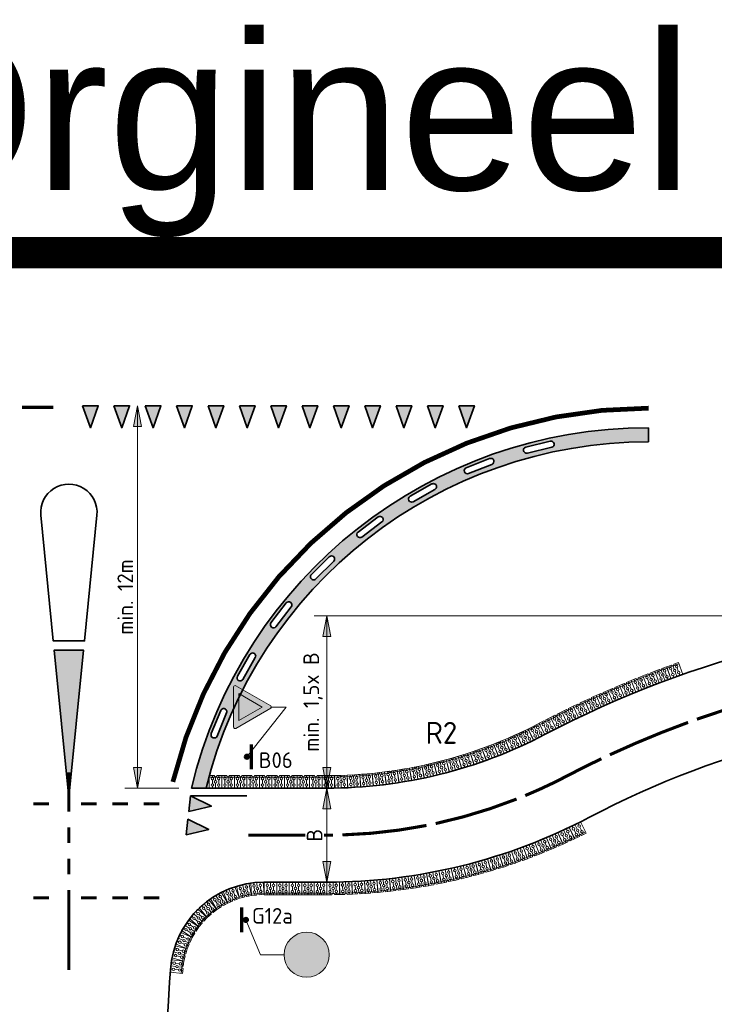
# Model space of a CAD drawing. Header units: metres. Extents: x -699 to 2316, y -1199 to 781.
# Tile 190 of 256: x 59 to 81, y -50 to -19. Entities that reach past the tile are written whole.
import ezdxf

# ---------------------------------------------------------------- set-up
doc = ezdxf.new("R2010")
doc.units = ezdxf.units.M
doc.header["$PDMODE"] = 1
for name, color, linetype, lineweight, true_color in [('N-WA-VW-VERKEERSTEKEN_BLAUW', 7, 'Continuous', 5, 0x005b8c), ('N-WA-VW-VERKEERSTEKEN_ROOD', 7, 'Continuous', 5, 0xbb1e10), ('N-WA-VW-VERKEERSTEKEN_WIT', 7, 'Continuous', 5, 0xf1f0ea)]:
    doc.layers.add(name, color=color, linetype=linetype, lineweight=lineweight, true_color=true_color)
for name, color, linetype, lineweight in [('N-WA-VW-VERKEERSTEKEN_BORD-G', 7, 'Continuous', 35), ('N-WE-IE-MEUBILAIR_WEGMEUBILAIR_SLAGBOOM-G', 7, 'Continuous', 35), ('N-WE-VH-KANTVERHARDING-G', 210, 'Continuous', 35), ('N-WE-VH-STOOTBAND-G', 7, 'Continuous', 35), ('N-WE-VH-VERHARDING_ASFALT_CONSTRUCTIE-A', 252, 'Continuous', 18), ('N-WE-VH-VERHARDING_BETON-G', 252, 'Continuous', 35), ('N-WE-VH-VERHARDING_GRASBETONSTEEN-G', 70, 'Continuous', 35), ('N-WE-VW-MARKERING_DWARS_DRIEHOEK_5070-G', 7, 'VW-HAAIETAND70-L-N', 35), ('N-WE-VW-MARKERING_LANGS_STREEP_DOORGETROKKEN_010-G', 7, 'Continuous', 13), ('N-WE-VW-MARKERING_LANGS_STREEP_DOORGETROKKEN_015-G', 7, 'Continuous', 13), ('N-WE-VW-MARKERING_PUNTSTUK-G', 7, 'Continuous', 35), ('X-XX-AL-M', 7, 'Continuous', 18)]:
    doc.layers.add(name, color=color, linetype=linetype, lineweight=lineweight)
doc.layers.add('X-XX-AL-HULPLIJN-G', color=7, linetype='Continuous', lineweight=18, plot=False)
doc.layers.add('X-XX-AL-TEKENBLAD_VIEWPORT-G', color=7, linetype='Continuous', lineweight=18, plot=False)
doc.styles.add('ariel', font='arial.ttf')
doc.styles.add('NLCS-ISO Standaard', font='NLCS-ISO.ttf')
doc.linetypes.add('VW-HAAIETAND70-L-N', pattern='A,0,-0.5,[149,NLCS.SHX,S=1,R=0,X=-0.625,Y=0],-0.5', length=1)
doc.dimstyles.new('NLCS-M200-T25-Pijl', dxfattribs={"dimtxt": 0.5, "dimasz": 0.375, "dimexe": 0.4, "dimexo": 0.4, "dimgap": 0.14, "dimtad": 1, "dimlfac": -1, "dimzin": 0, "dimdsep": 46, "dimtxsty": 'NLCS-ISO Standaard', "dimblk": 'Pijl', "dimblk1": 'Pijl', "dimblk2": 'Pijl', "dimcen": 2.5, "dimdle": 2, "dimclrd": 256, "dimclre": 256, "dimclrt": 256, "dimadec": 0, "dimazin": 0, "dimtfac": 1, "dimtofl": 0, "dimtmove": 0, "dimatfit": 3, "dimldrblk": 'Pijl', "dimfxl": 1, "dimtolj": 1, "dimtzin": 0, "dimlwd": 18, "dimlwe": 18, "dimarcsym": 0})

# ---------------------------------------------------------------- blocks, each defined once
blk = doc.blocks.new('GBK4040I')
at = {"layer": 'N-WE-VH-VERHARDING_GRASBETONSTEEN-G', "color": 8, "lineweight": 5, "ltscale": 2}
for p, q in [((-0.1999999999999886, 0.3550000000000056), (0.2000000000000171, 0.3550000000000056)), ((-0.09999999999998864, 0.3400000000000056), (-0.09999999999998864, 0.4000000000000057)), ((1.423861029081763e-14, 0.2400000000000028), (1.423861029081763e-14, 0.3600000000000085)), ((0.1000000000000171, 0.3400000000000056), (0.1000000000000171, 0.4000000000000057)), ((-0.09999999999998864, 0.14), (-0.09999999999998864, 0.2600000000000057)), ((-0.09999999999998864, 0), (-0.09999999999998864, 0.06000000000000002)), ((1.423861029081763e-14, 0), (1.423861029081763e-14, 0.1600000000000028)), ((0.1000000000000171, 0.14), (0.1000000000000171, 0.2600000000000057)), ((0.1000000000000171, 0), (0.1000000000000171, 0.06000000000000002))]:
    blk.add_line(p, q, dxfattribs=at)
at = {"layer": 'N-WE-VH-VERHARDING_GRASBETONSTEEN-G', "lineweight": 18, "ltscale": 2}
blk.add_lwpolyline([(-0.03999999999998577, 0.4000000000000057), (-0.1999999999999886, 0.4000000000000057), (-0.1999999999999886, 2.449293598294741e-17), (0.2000000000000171, -2.449293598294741e-17), (0.2000000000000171, 0.4000000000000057), (0.04000000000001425, 0.4000000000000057)], dxfattribs=at)
at = {"layer": 'N-WE-VH-VERHARDING_GRASBETONSTEEN-G', "color": 8, "lineweight": 5, "ltscale": 2}
for centre in [(-0.09999999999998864, 0.3000000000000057), (0.1000000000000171, 0.3000000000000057), (-0.09999999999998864, 0.1), (1.423861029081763e-14, 0.2000000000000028), (0.1000000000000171, 0.1)]:
    blk.add_circle(centre, 0.04, dxfattribs=at)
at = {"layer": 'N-WE-VH-VERHARDING_GRASBETONSTEEN-G', "lineweight": 18, "ltscale": 2}
blk.add_arc((1.423861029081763e-14, 0.4000000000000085), 0.04, 180.000000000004, 359.999999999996, dxfattribs=at)
blk = doc.blocks.new('GBK4040U')
at = {"layer": 'N-WE-VH-VERHARDING_GRASBETONSTEEN-G', "color": 8, "lineweight": 5, "ltscale": 2}
for p, q in [((-0.0999999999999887, -0.06000000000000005), (-0.0999999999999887, 5.551115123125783e-17)), ((0.100000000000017, -0.06000000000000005), (0.100000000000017, 5.551115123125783e-17)), ((-0.1999999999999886, -0.04500000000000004), (0.2000000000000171, -0.04500000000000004)), ((-0.0999999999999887, -0.2600000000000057), (-0.0999999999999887, -0.14)), ((1.418309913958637e-14, -0.1600000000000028), (1.418309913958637e-14, -0.0399999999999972)), ((1.418309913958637e-14, -0.4000000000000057), (1.418309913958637e-14, -0.2400000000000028)), ((0.100000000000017, -0.2600000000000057), (0.100000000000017, -0.14)), ((-0.0999999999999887, -0.4000000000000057), (-0.0999999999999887, -0.3400000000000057)), ((0.100000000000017, -0.4000000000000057), (0.100000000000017, -0.3400000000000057))]:
    blk.add_line(p, q, dxfattribs=at)
at = {"layer": 'N-WE-VH-VERHARDING_GRASBETONSTEEN-G', "lineweight": 18, "ltscale": 2}
blk.add_lwpolyline([(-0.03999999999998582, 0), (-0.1999999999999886, 0), (-0.1999999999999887, -0.4000000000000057), (0.200000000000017, -0.4000000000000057), (0.2000000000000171, 0), (0.04000000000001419, 0)], dxfattribs=at)
at = {"layer": 'N-WE-VH-VERHARDING_GRASBETONSTEEN-G', "color": 8, "lineweight": 5, "ltscale": 2}
for centre in [(-0.0999999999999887, -0.1), (-0.0999999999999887, -0.3000000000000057), (1.418309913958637e-14, -0.2000000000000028), (0.100000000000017, -0.1), (0.100000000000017, -0.3000000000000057)]:
    blk.add_circle(centre, 0.04, dxfattribs=at)
at = {"layer": 'N-WE-VH-VERHARDING_GRASBETONSTEEN-G', "lineweight": 18, "ltscale": 2}
blk.add_arc((1.418309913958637e-14, 2.775557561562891e-15), 0.04, 180.000000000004, 359.999999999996, dxfattribs=at)
blk = doc.blocks.new('NLCS_Haai70')
at = {"linetype": 'Continuous'}
blk.add_hatch(color=256, dxfattribs=at).paths.add_polyline_path([(-0.25, 0), (0.2499999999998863, 2.273736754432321e-13), (2.842170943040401e-14, -0.7000000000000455)])
blk.add_lwpolyline([(-0.25, 0), (0.2499999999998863, 2.273736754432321e-13), (2.842170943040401e-14, -0.7000000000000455)], close=True, dxfattribs=at)
blk = doc.blocks.new('Pijl')
h = blk.add_hatch(color=256)
h.paths.add_polyline_path([(2.220446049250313e-16, 0), (-1.75, 0.352142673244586), (-1.749922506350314, 1.310063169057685e-14)])
h.paths.add_polyline_path([(-1.749922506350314, 1.310063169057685e-14), (-1.749845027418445, -0.3520757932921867), (0, 0)])
for p, q in [((-1.901878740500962, 1.4210854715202e-14), (0, 0)), ((0, 0), (-1.75, 0.352142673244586)), ((-1.75, 0.352142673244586), (-1.749845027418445, -0.3520757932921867)), ((0, 0), (-1.749845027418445, -0.3520757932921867))]:
    blk.add_line(p, q)
blk = doc.blocks.new('*D2394')
at = {"layer": 'Defpoints', "color": 0, "transparency": 16777216}
for p in [(68.61131892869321, -43.39557454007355), (68.61131892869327, -46.39557454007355), (68.61131892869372, -46.39557454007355)]:
    blk.add_point(p, dxfattribs=at)
at = {"layer": 'X-XX-AL-M', "lineweight": 18, "transparency": 16777216}
blk.add_line((68.61131892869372, -43.77057454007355), (68.61131892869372, -46.02057454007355), dxfattribs=at)
at = {"layer": 'X-XX-AL-M', "lineweight": 18, "transparency": 16777216, "xscale": 0.375, "yscale": 0.375, "zscale": 0.375}
for p, rotation in [((68.61131892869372, -43.39557454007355), 90), ((68.61131892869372, -46.39557454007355), 270)]:
    blk.add_blockref('Pijl', p, dxfattribs=dict(at, rotation=rotation))
at = {"layer": 'X-XX-AL-M', "transparency": 16777216, "insert": (68.22131892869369, -44.89557454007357), "char_height": 0.5, "attachment_point": 5, "rotation": 90, "style": 'NLCS-ISO Standaard', "bg_fill": 3, "box_fill_scale": 1.1, "bg_fill_color": 256, "bg_fill_true_color": 13158600, "bg_fill_transparency": 0}
blk.add_mtext('\\A1;B', dxfattribs=at)
blk = doc.blocks.new('*D2395')
at = {"layer": 'Defpoints', "color": 0, "transparency": 16777216}
for p in [(68.61131892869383, -37.89557454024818), (85.92163044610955, -37.89557454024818), (68.61131892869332, -43.39557454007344)]:
    blk.add_point(p, dxfattribs=at)
at = {"layer": 'X-XX-AL-M', "lineweight": 18, "transparency": 16777216}
for p, q in [((85.52163044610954, -37.89557454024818), (68.21131892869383, -37.89557454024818)), ((68.61131892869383, -43.02057454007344), (68.61131892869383, -38.27057454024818))]:
    blk.add_line(p, q, dxfattribs=at)
at = {"layer": 'X-XX-AL-M', "lineweight": 18, "transparency": 16777216, "xscale": 0.375, "yscale": 0.375, "zscale": 0.375}
for p, rotation in [((68.61131892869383, -37.89557454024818), 90), ((68.61131892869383, -43.39557454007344), 270)]:
    blk.add_blockref('Pijl', p, dxfattribs=dict(at, rotation=rotation))
at = {"layer": 'X-XX-AL-M', "transparency": 16777216, "insert": (68.17131892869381, -40.64557454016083), "char_height": 0.5, "attachment_point": 5, "rotation": 90, "style": 'NLCS-ISO Standaard'}
blk.add_mtext('\\A1;min. 1,5x B', dxfattribs=at)
blk = doc.blocks.new('*D2396')
at = {"layer": 'Defpoints', "color": 0, "transparency": 16777216}
for p in [(62.5695373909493, -31.19557453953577), (62.56953739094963, -43.39557454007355), (64.29292038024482, -43.39557454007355)]:
    blk.add_point(p, dxfattribs=at)
at = {"layer": 'X-XX-AL-M', "lineweight": 18, "transparency": 16777216}
for p, q in [((62.56953739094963, -31.57057453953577), (62.56953739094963, -43.02057454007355)), ((63.89292038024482, -43.39557454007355), (62.16953739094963, -43.39557454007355))]:
    blk.add_line(p, q, dxfattribs=at)
at = {"layer": 'X-XX-AL-M', "lineweight": 18, "transparency": 16777216, "xscale": 0.375, "yscale": 0.375, "zscale": 0.375}
for p, rotation in [((62.56953739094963, -31.19557453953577), 90), ((62.56953739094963, -43.39557454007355), 270)]:
    blk.add_blockref('Pijl', p, dxfattribs=dict(at, rotation=rotation))
at = {"layer": 'X-XX-AL-M', "transparency": 16777216, "insert": (62.17934799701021, -37.29557453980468), "char_height": 0.5, "attachment_point": 5, "rotation": 90, "style": 'NLCS-ISO Standaard'}
blk.add_mtext('\\A1;min. 12m', dxfattribs=at)
blk = doc.blocks.new('PAAL')
h = blk.add_hatch(color=256)
edge = h.paths.add_edge_path()
edge.add_arc((0, 0), 0.07500000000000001, 0, 360)
at = {"const_width": 0.1, "flags": 128}
blk.add_lwpolyline([(0.4000000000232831, 0.1375000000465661), (-0.3999999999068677, 0.1375000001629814)], dxfattribs=at)
blk.add_circle((0, 0), 0.07500000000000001)
blk = doc.blocks.new('g12A')
at = {"layer": 'N-WA-VW-VERKEERSTEKEN_BLAUW'}
h = blk.add_hatch(color=256, dxfattribs=at)
edge = h.paths.add_edge_path()
edge.add_arc((2.764863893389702e-10, 0.4800000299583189), 0.4418718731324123, 0, 360)
edge = h.paths.add_edge_path(flags=0)
edge.add_line((0.07133211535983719, 0.3507374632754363), (0.08569806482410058, 0.3206364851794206))
edge.add_arc((0.1439608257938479, 0.227577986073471), 0.1097926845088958, 122.0501669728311, 173.654965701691)
edge.add_line((0.03484068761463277, 0.239711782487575), (0.01874000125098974, 0.2396578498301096))
edge.add_line((0.01874000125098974, 0.2396578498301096), (0.07133211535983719, 0.3507374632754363))
h.paths.add_polyline_path([(-0.1022216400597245, 0.3588639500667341), (-0.09913572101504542, 0.3673521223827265), (0.03737177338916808, 0.3673521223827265), (-0.01354741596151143, 0.2598058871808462)], flags=0)
edge = h.paths.add_edge_path(flags=0)
edge.add_arc((0.1439608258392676, 0.2275779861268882), 0.07198901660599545, 200.7712522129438, 454.9338805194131)
edge.add_line((0.1377693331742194, 0.2993002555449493), (0.1840121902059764, 0.2024075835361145))
edge.add_line((0.1840121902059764, 0.2024075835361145), (0.07665082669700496, 0.2020479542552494))
edge = h.paths.add_edge_path(flags=0)
edge.add_line((0.1241772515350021, 0.2400110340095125), (0.1021443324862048, 0.2861766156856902))
edge.add_arc((0.1439608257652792, 0.2275779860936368), 0.0719890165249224, 125.5119851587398, 170.1931474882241)
edge.add_line((0.07302374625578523, 0.2398396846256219), (0.1241772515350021, 0.2400110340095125))
edge = h.paths.add_edge_path(flags=0)
edge.add_line((-0.127300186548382, 0.2898825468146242), (-0.1557746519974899, 0.2115602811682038))
edge.add_line((-0.1557746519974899, 0.2115602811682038), (-0.1913032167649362, 0.2244768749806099))
edge.add_line((-0.1913032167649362, 0.2244768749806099), (-0.1640048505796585, 0.2995641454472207))
edge.add_arc((-0.1633634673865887, 0.227577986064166), 0.07198901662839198, 90.5104811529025, 419.9367764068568)
edge = h.paths.add_edge_path(flags=16)
edge.add_arc((-0.1633634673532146, 0.227577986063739), 0.1097926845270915, -276.7106744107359, 12.078334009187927, ccw=False)
edge.add_line((-0.150533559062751, 0.3366184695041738), (-0.1115855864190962, 0.4437493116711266))
edge.add_line((-0.1115855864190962, 0.4437493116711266), (-0.08527556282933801, 0.4620473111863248))
edge.add_line((-0.08527556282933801, 0.4620473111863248), (-0.02514165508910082, 0.4620473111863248))
edge.add_line((-0.02514165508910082, 0.4620473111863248), (-0.02514165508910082, 0.4242436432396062))
edge.add_line((-0.02514165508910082, 0.4242436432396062), (-0.07342219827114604, 0.4242436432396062))
edge.add_line((-0.07342219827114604, 0.4242436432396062), (-0.08015481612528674, 0.4195612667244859))
edge.add_line((-0.08015481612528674, 0.4195612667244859), (-0.08539200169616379, 0.4051557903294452))
edge.add_line((-0.08539200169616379, 0.4051557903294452), (0.03082698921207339, 0.4051557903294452))
edge.add_line((0.03082698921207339, 0.4051557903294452), (0.03082698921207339, 0.435484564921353))
edge.add_line((0.03082698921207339, 0.435484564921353), (0.1212572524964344, 0.435484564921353))
edge.add_line((0.1212572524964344, 0.435484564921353), (0.1212572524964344, 0.3976808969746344))
edge.add_line((0.1212572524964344, 0.3976808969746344), (0.09355810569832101, 0.3976808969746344))
edge.add_line((0.09355810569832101, 0.3976808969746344), (0.09126317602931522, 0.3928337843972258))
edge.add_line((0.09126317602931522, 0.3928337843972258), (0.1205494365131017, 0.3348455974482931))
edge.add_arc((0.1439608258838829, 0.2275779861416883), 0.1097926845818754, -166.48306365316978, 102.31186368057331, ccw=False)
edge.add_line((0.03720930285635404, 0.2019158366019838), (-0.01231500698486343, 0.2017499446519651))
edge.add_line((-0.01231500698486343, 0.2017499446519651), (-0.0560013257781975, 0.250551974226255))
edge = h.paths.add_edge_path(flags=0)
edge.add_line((-0.1847741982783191, 0.6181774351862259), (-0.1616456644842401, 0.6798243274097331))
edge.add_arc((-0.1633634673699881, 0.6102051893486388), 0.06964032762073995, 88.58655405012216, 252.5646608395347)
edge.add_arc((-0.1634657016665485, 0.6102029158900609), 0.06960759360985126, 252.6443855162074, 410.2965501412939)
edge.add_line((-0.1189993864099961, 0.6637562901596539), (-0.1421480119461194, 0.6020300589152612))
edge.add_arc((-0.1633805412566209, 0.6103164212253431), 0.02279219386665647, 159.8243451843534, 338.68092333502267, ccw=False)
edge = h.paths.add_edge_path(flags=16)
edge.add_line((-0.2290493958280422, 0.722249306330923), (-0.2231880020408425, 0.7025301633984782))
edge.add_arc((-0.1633853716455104, 0.6102074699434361), 0.1099992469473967, 122.933413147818, 356.516282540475)
edge.add_line((-0.05358939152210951, 0.603523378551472), (-0.02661094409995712, 0.5763925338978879))
edge.add_line((-0.02661094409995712, 0.5763925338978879), (0.03882178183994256, 0.5756263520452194))
edge.add_arc((0.1440178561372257, 0.6077343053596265), 0.109986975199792, 196.9732412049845, 325.7313202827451)
edge.add_arc((0.1440297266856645, 0.6077298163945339), 0.1099746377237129, 325.7297707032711, 528.3780169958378)
edge.add_line((0.0363097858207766, 0.6298846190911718), (-0.001219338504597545, 0.6300139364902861))
edge.add_line((-0.001219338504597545, 0.6300139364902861), (0.02285311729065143, 0.678866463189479))
edge.add_line((0.02285311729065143, 0.678866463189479), (-0.03462750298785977, 0.7511687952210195))
edge.add_line((-0.03462750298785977, 0.7511687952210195), (-0.08602489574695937, 0.751633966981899))
edge.add_line((-0.08602489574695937, 0.751633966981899), (-0.08058777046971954, 0.7661262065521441))
edge.add_line((-0.08058777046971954, 0.7661262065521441), (-0.02979513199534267, 0.7656665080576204))
edge.add_line((-0.02979513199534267, 0.7656665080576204), (-0.02938106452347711, 0.8114173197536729))
edge.add_line((-0.02938106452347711, 0.8114173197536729), (-0.08918867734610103, 0.8119586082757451))
edge.add_arc((-0.08559813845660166, 0.7736877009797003), 0.0384389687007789, 95.35974492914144, 160.2664102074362)
edge.add_line((-0.1217796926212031, 0.7866665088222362), (-0.1480434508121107, 0.7191315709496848))
edge.add_arc((-0.1633853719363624, 0.6102074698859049), 0.1099992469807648, 81.98264983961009, 93.65054534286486)
edge.add_line((-0.1703891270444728, 0.7199835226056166), (-0.1771779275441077, 0.7436240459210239))
edge.add_line((-0.1771779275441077, 0.7436240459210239), (-0.2290493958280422, 0.722249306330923))
edge = h.paths.add_edge_path(flags=16)
edge.add_line((0.1998606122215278, 0.7306551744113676), (0.2001298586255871, 0.7604045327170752))
edge.add_line((0.2001298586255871, 0.7604045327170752), (0.05641776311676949, 0.7617051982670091))
edge.add_arc((0.05620445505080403, 0.7527826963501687), 0.008925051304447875, 88.63050470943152, 201.4910732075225)
edge.add_line((0.04789992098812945, 0.7495129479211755), (0.07001343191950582, 0.7123479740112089))
edge.add_arc((0.07510472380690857, 0.7196974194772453), 0.008940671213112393, 235.287910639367, 307.1403180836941)
edge.add_line((0.08050282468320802, 0.7125702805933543), (0.100577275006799, 0.7231812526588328))
edge.add_line((0.100577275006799, 0.7231812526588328), (0.1209031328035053, 0.7292360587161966))
edge.add_line((0.1209031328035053, 0.7292360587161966), (0.1418349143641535, 0.7311077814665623))
edge.add_line((0.1418349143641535, 0.7311077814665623), (0.1998606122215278, 0.7306551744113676))
edge = h.paths.add_edge_path(flags=0)
edge.add_line((0.1442727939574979, 0.5853460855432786), (0.06225347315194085, 0.5860884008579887))
edge.add_arc((0.1439889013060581, 0.6059118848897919), 0.0841049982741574, 193.6328440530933, 467.4521142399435)
edge.add_arc((0.1439522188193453, 0.6079051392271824), 0.08219442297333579, 107.8444319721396, 172.0174188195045)
edge.add_line((0.06255423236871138, 0.6193196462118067), (0.1445735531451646, 0.6185773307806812))
edge.add_arc((0.1398311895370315, 0.6020032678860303), 0.01723918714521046, -75.06958113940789, 74.0324992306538, ccw=False)
at = {"layer": 'N-WA-VW-VERKEERSTEKEN_WIT'}
h = blk.add_hatch(color=256, dxfattribs=at)
h.dxf.hatch_style = 1
edge = h.paths.add_edge_path()
edge.add_arc((0, 0.4799999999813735), 0.48, 0, 360)
at = {"layer": 'N-WA-VW-VERKEERSTEKEN_BLAUW'}
blk.add_circle((0, 0.4799999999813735), 0.48, dxfattribs=at)
blk = doc.blocks.new('B06')
at = {"layer": 'N-WA-VW-VERKEERSTEKEN_ROOD'}
h = blk.add_hatch(color=256, dxfattribs=at)
edge = h.paths.add_edge_path()
edge.add_arc((-0.322549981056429, 0.5789099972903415), 0.02110199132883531, 88.06856073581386, 215.1021070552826)
edge.add_line((-0.339814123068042, 0.5667756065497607), (-0.01740215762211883, 0.009035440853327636))
edge.add_arc((-9.039658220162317e-05, 0.02110179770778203), 0.02110199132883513, 214.8766292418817, 325.6142588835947)
edge.add_line((0.01732410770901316, 0.009184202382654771), (0.3396500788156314, 0.5667756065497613))
edge.add_arc((0.3223859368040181, 0.5789099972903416), 0.02110199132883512, 324.897892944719, 451.9314392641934)
edge.add_line((0.3216747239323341, 0.5999999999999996), (-0.3218387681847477, 0.5999999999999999))
h.paths.add_polyline_path([(0.2158005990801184, 0.5173301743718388), (-0.2159742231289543, 0.517330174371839), (-8.681202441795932e-05, 0.1435066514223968)], flags=16)
at = {"layer": 'N-WA-VW-VERKEERSTEKEN_WIT'}
blk.add_hatch(color=256, dxfattribs=at).paths.add_polyline_path([(-0.2159742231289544, 0.517330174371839), (-8.681202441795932e-05, 0.1435066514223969), (0.2158005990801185, 0.5173301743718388)])
at = {"layer": 'N-WA-VW-VERKEERSTEKEN_ROOD'}
blk.add_lwpolyline([(-0.3218387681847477, 0.5999999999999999, 0.619021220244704), (-0.339814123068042, 0.5667756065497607), (-0.01740215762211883, 0.009035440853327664, 0.5246646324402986), (0.01732410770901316, 0.009184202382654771), (0.3396500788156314, 0.5667756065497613, 0.6190212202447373), (0.3216747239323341, 0.5999999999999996)], format="xyb", close=True, dxfattribs=at)
blk.add_lwpolyline([(0.2158005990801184, 0.5173301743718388), (-0.2159742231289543, 0.517330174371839), (-8.681202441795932e-05, 0.1435066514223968)], close=True, dxfattribs=at)

msp = doc.modelspace()

# ---------------------------------------------------------------- hatches: boundary and pattern name
at = {"layer": 'N-WE-VH-VERHARDING_ASFALT_CONSTRUCTIE-A'}
h = msp.add_hatch(dxfattribs=at)
h.set_pattern_fill('AR-CONC', color=256, scale=0.0025, angle=180, style=0)
h.set_pattern_definition([(230, (0, 0), (-0.45546167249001, 0.03984771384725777), [0.047625, -0.5238750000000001]), (175, (0, 0), (0.0881085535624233, -0.4776421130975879), [0.0381, -0.419101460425]), (280.4514447, (-0.0379550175, 0.003320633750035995), (-0.3673531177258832, -0.4377943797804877), [0.04047502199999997, -0.4452256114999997]), (226.1842, (-1.555301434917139e-17, -0.1269999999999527), (-0.6776976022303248, 0.105105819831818), [0.0714375, -0.7858125]), (276.63555761, (-0.05647475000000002, -0.1182412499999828), (-0.5935103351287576, -0.6185653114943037), [0.06071255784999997, -0.6678390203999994]), (171.18415117, (-1.555301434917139e-17, -0.1269999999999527), (-0.5935103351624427, -0.6185653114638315), [0.057149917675, -0.6286493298]), (201, (-0.06350000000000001, -0.09524999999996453), (-0.3790359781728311, 0.2556629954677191), [0.047625, -0.5238750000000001]), (146, (-0.06350000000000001, -0.09524999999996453), (-0.1545050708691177, -0.4604699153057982), [0.0381, -0.4191]), (251.4514449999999, (-0.09508633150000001, -0.07394475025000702), (-0.5335410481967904, -0.204806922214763), [0.04047502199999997, -0.4452248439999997]), (217.5, (0, 0), (-0.007721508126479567, -0.2113875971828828), [0, -0.41402, 0, -0.4254500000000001, 0, -0.4206875]), (187.5, (0, 0), (-0.1670491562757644, -0.2504514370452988), [0, -0.24257, 0, -0.404495, 0, -0.1603375]), (147.5, (0.141605, 0), (-0.3389764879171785, 0.01432185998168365), [0, -0.15875, 0, -0.4953, 0, -0.657225]), (137.5, (0.205105, 0), (-0.3703229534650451, -0.06356622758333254), [0, -0.206375, 0, -0.32893, 0, -0.466725])])
h.paths.add_polyline_path([(78.87887252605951, -31.89557454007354, 0.3468020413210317), (64.2929203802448, -43.39557454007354), (64.75610721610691, -43.39557454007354, -0.3447230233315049), (78.87887252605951, -32.34557454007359)])
h.paths.add_polyline_path([(75.78964851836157, -32.51827663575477), (75.01236078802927, -32.70754835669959, -1), (74.96504285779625, -32.51322642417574), (75.7423305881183, -32.32395470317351, -1)], flags=16)
h.paths.add_polyline_path([(73.88084237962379, -33.06554581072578), (73.13614056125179, -33.35781144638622, -1), (73.06307415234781, -33.17163599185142), (73.80777597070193, -32.8793703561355, -1)], flags=16)
h.paths.add_polyline_path([(72.0631689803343, -33.86498801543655), (71.36463176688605, -34.25491847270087, -1), (71.26714915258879, -34.08028416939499), (71.96568636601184, -33.69035371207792, -1)], flags=16)
h.paths.add_polyline_path([(70.36977128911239, -34.90202643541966), (69.73013562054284, -35.38251182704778, -1), (69.61001427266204, -35.22260290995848), (70.24964994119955, -34.74211751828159, -1)], flags=16)
h.paths.add_polyline_path([(68.83152626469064, -36.15775199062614), (68.26245508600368, -36.72003127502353, -1), (68.1218852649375, -36.57776348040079), (68.69095644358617, -36.01548419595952, -1)], flags=16)
h.paths.add_polyline_path([(67.47648185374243, -37.60926811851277), (66.98835145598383, -38.24308884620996, -1), (66.82989627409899, -38.12105624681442), (67.3180266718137, -37.48723551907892, -1)], flags=16)
h.paths.add_polyline_path([(66.32934557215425, -39.23010826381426), (65.9310563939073, -39.92391351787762, -1), (65.75760508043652, -39.82434122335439), (66.15589425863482, -39.13053596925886, -1)], flags=16)
h.paths.add_polyline_path([(65.41103399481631, -40.99071846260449), (65.10984833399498, -41.73185758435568, -1), (64.92456355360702, -41.6565611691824), (65.22574921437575, -40.91542204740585, -1)], flags=16)
at = {"layer": 'N-WE-VW-MARKERING_PUNTSTUK-G'}
h = msp.add_hatch(color=256, dxfattribs=at)
h.paths.add_polyline_path([(60.37921377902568, -43.67538920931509), (60.38035708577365, -38.99557580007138), (59.9100640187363, -38.99527756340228)])
h.paths.add_polyline_path([(60.85088827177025, -38.99587418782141), (60.38035708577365, -38.99557580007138), (60.37921377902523, -43.67538920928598), (60.38122292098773, -43.69543186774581)])

# ---------------------------------------------------------------- linework, layer by layer
at = {"layer": 'N-WA-VW-VERKEERSTEKEN_BORD-G', "lineweight": 13}
for p, q in [((67.31562459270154, -40.80817776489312), (66.06400911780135, -42.39557454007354)), ((67.31562459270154, -40.80817776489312), (66.81562459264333, -40.80817776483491)), ((66.03040127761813, -47.59817139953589), (66.49769124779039, -48.71068805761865)), ((66.49769124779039, -48.71068805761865), (67.2476912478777, -48.71068805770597))]:
    msp.add_line(p, q, dxfattribs=at)
at = {"layer": 'N-WE-IE-MEUBILAIR_WEGMEUBILAIR_SLAGBOOM-G'}
msp.add_line((64.26400911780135, -43.64389719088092), (66.06400911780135, -43.64389719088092), dxfattribs=at)
at = {"layer": 'N-WE-VH-KANTVERHARDING-G'}
for p, q in [((68.61131892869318, -43.39557454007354), (64.2929203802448, -43.39557454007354)), ((68.61131892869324, -46.39557454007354), (66.61131892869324, -46.39557454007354))]:
    msp.add_line(p, q, dxfattribs=at)
at = {"layer": 'N-WE-VH-KANTVERHARDING-G', "flags": 128}
for points in [[(59.48423089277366, -34.68403958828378, -1.103477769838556), (61.27553984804, -34.68377912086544), (60.88043018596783, -38.6958928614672), (59.8804303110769, -38.69525871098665), (59.48423089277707, -34.68403958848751)], [(76.97768574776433, -44.33307454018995, -0.1214434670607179), (68.61131892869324, -46.39557454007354)]]:
    msp.add_lwpolyline(points, format="xyb", dxfattribs=at)
at = {"layer": 'N-WE-VH-KANTVERHARDING-G'}
for centre, radius, start, end in [((78.87887252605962, -46.89557454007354), 15, 90, 166.5066011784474), ((90.92163044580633, -70.89557454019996), 32.99999999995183, 89.9999999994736, 117.6971598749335), ((90.92163044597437, -70.89557454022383), 29.99999999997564, 89.99999999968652, 117.6971598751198), ((68.61131892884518, -28.39557454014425), 14.99999999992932, 269.9999999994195, 297.697159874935), ((66.61131892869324, -49.39557454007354), 3, 90, 176.0412017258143), ((163.3798725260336, -56.09236740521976), 100, 176.0412017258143, 179.6700051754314)]:
    msp.add_arc(centre, radius, start, end, dxfattribs=at)
at = {"layer": 'N-WE-VH-STOOTBAND-G'}
for points in [[(75.78964851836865, -32.51827663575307, 0.9999999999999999), (75.74233058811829, -32.32395470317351), (74.96504285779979, -32.51322642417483, 0.9999999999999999), (75.01236078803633, -32.70754835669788)], [(73.88084237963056, -33.06554581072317, 0.9999999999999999), (73.80777597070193, -32.8793703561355), (73.06307415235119, -33.17163599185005, 0.9999999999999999), (73.13614056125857, -33.35781144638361)], [(72.06316898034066, -33.86498801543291, 0.9999999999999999), (71.96568636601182, -33.69035371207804), (71.26714915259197, -34.08028416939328, 0.9999999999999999), (71.36463176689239, -34.25491847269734)], [(70.3697712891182, -34.90202643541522, 0.9999999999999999), (70.24964994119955, -34.74211751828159), (69.61001427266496, -35.22260290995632, 0.9999999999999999), (69.73013562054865, -35.38251182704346)], [(68.83152626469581, -36.15775199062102, 0.9999999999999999), (68.69095644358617, -36.01548419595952), (68.12188526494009, -36.57776348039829, 0.9999999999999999), (68.26245508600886, -36.72003127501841)], [(67.47648185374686, -37.60926811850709, 0.9999999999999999), (67.3180266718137, -37.48723551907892), (66.8298962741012, -38.12105624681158, 0.9999999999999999), (66.98835145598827, -38.24308884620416)], [(66.32934557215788, -39.23010826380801, 0.9999999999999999), (66.15589425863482, -39.13053596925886), (65.75760508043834, -39.82434122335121, 0.9999999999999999), (65.93105639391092, -39.92391351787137)], [(65.41103399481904, -40.99071846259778, 0.9999999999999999), (65.22574921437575, -40.91542204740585), (64.92456355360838, -41.65656116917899, 0.9999999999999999), (65.10984833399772, -41.73185758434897)]]:
    msp.add_lwpolyline(points, format="xyb", close=True, dxfattribs=at)
at = {"layer": 'N-WE-VH-VERHARDING_BETON-G'}
msp.add_line((78.87887252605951, -32.34557454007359), (78.87887252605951, -31.89557454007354), dxfattribs=at)
msp.add_arc((78.87887252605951, -46.89557454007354), 14.55000000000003, 90, 166.0810060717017, dxfattribs=at)
at = {"layer": 'N-WE-VW-MARKERING_LANGS_STREEP_DOORGETROKKEN_010-G', "const_width": 0.1}
for points in [[(58.87887252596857, -31.24557453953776), (59.87887252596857, -31.24557453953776)], [(60.38007095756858, -42.89383991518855), (60.38007095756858, -44.14557453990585)], [(59.24069820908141, -43.89557453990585), (59.74069820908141, -43.89557453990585)], [(60.77092370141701, -43.89557453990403), (61.27092370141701, -43.89557453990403)], [(61.77092370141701, -43.89557453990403), (62.27092370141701, -43.89557453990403)], [(62.77092370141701, -43.89557453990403), (63.27092370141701, -43.89557453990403)], [(60.38007095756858, -44.64557453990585), (60.3800709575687, -45.14557453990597)], [(60.3800709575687, -45.64557453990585), (60.3800709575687, -46.14557453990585)], [(60.3800709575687, -46.64557453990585), (60.38007095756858, -49.1955747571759)], [(59.2406982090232, -46.89557453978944), (59.7406982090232, -46.89557453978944)], [(60.7709237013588, -46.89557453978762), (61.2709237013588, -46.89557453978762)], [(61.7709237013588, -46.89557453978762), (62.2709237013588, -46.89557453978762)], [(62.7709237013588, -46.89557453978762), (63.2709237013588, -46.89557453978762)]]:
    msp.add_lwpolyline(points, dxfattribs=at)
for points in [[(83.00394772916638, -40.40688318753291, 0.02143184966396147), (80.4228979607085, -41.19664162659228)], [(80.14053111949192, -41.29797502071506, 0.02143184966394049), (77.64627938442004, -42.32959732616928)], [(77.37482836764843, -42.45732295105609, 0.00971292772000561), (76.28048851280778, -43.00494954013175, -0.02237053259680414), (74.9444985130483, -43.63174323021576)], [(74.66644478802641, -43.7443676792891, -0.04093191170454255), (72.08513109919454, -44.52575212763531)], [(71.79129611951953, -44.58624299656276, -0.04093191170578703), (69.11124292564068, -44.88799934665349, -0.04093191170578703)], [(68.8113135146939, -44.89436243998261, -0.003030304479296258), (68.611318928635, -44.89557454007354), (66.111318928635, -44.89557454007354)]]:
    msp.add_lwpolyline(points, format="xyb", dxfattribs=at)
at = {"layer": 'N-WE-VW-MARKERING_LANGS_STREEP_DOORGETROKKEN_015-G', "const_width": 0.15, "flags": 128}
msp.add_lwpolyline([(78.87887252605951, -31.27057454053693, 0.3458034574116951), (63.69827224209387, -43.19557453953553)], format="xyb", dxfattribs=at)
at = {"layer": 'N-WE-VW-MARKERING_PUNTSTUK-G', "flags": 128}
msp.add_lwpolyline([(60.38122292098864, -43.69543186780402), (60.85088827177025, -38.99587418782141), (59.9100640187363, -38.99527756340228), (60.38122292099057, -43.69543186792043)], dxfattribs=at)
at = {"layer": 'X-XX-AL-HULPLIJN-G'}
msp.add_line((68.61131892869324, -46.79557454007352), (66.61131892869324, -46.79557454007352), dxfattribs=at)
msp.add_arc((68.61131892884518, -28.39557454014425), 14.59999999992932, 269.9999999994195, 297.697159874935, dxfattribs=at)
at = {"layer": 'X-XX-AL-TEKENBLAD_VIEWPORT-G', "color": 3, "const_width": 1}
msp.add_lwpolyline([(38.34236124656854, -26.305476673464), (215.9474087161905, -26.305476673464), (215.9474087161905, -148.1638074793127), (38.34236124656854, -148.1638074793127)], close=True, dxfattribs=at)

# ---------------------------------------------------------------- block references
at = {"xscale": 1.5, "yscale": 1.5, "zscale": 1.5, "rotation": 270}
msp.add_blockref('g12A', (67.2476912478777, -48.71068805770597), dxfattribs=at)
at = {"layer": 'N-WA-VW-VERKEERSTEKEN_BORD-G', "xscale": 2, "yscale": 2, "zscale": 2, "rotation": 90}
msp.add_blockref('B06', (66.83785707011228, -40.80817776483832), dxfattribs=at)
at = {"layer": 'N-WA-VW-VERKEERSTEKEN_BORD-G', "lineweight": 13}
for p, rotation in [((66.06400911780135, -42.39557454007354), 270), ((66.03040127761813, -47.59817139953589), 89.99999999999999)]:
    msp.add_blockref('PAAL', p, dxfattribs=dict(at, rotation=rotation))
at = {"layer": 'N-WE-VH-VERHARDING_GRASBETONSTEEN-G'}
for name, p, rotation in [('GBK4040I', (79.40659269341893, -39.96979394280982), 20.42252737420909), ('GBK4040I', (79.78228736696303, -39.83249298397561), 19.72803307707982), ('GBK4040I', (78.66033373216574, -40.25800605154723), 21.81151596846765), ('GBK4040I', (79.03258983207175, -40.11163857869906), 21.11702167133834), ('GBK4040I', (77.92128032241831, -40.56422282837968), 23.20050456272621), ('GBK4040I', (78.28987908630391, -40.40887485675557), 22.50601026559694), ('GBK4040I', (77.18986678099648, -40.88826432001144), 24.58949315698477), ('GBK4040I', (77.55459159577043, -40.7240271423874), 23.89499885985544), ('GBK4040I', (76.46652293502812, -41.22994009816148), 25.97848175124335), ('GBK4040I', (76.82715946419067, -41.05691023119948), 25.28398745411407), ('GBK4040I', (75.75167386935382, -41.58904937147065), 27.36747034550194), ('GBK4040I', (76.10801017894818, -41.40732849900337), 26.67297604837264), ('GBK4040U', (75.21270271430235, -41.41792963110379), 26.88168227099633), ('GBK4040U', (74.48959837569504, -41.75992378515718), 23.74218750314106), ('GBK4040U', (74.85349311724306, -41.59387978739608), 25.31193488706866), ('GBK4040U', (73.74884927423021, -42.06180232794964), 20.60269273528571), ('GBK4040U', (74.12129161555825, -41.91593699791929), 22.17244011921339), ('GBK4040U', (72.60951843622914, -42.43745478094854), 15.89345058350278), ('GBK4040U', (72.99267890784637, -42.32265911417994), 17.46319796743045), ('GBK4040U', (73.37255089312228, -42.19741029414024), 19.03294535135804), ('GBK4040U', (71.44319300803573, -42.71830085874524), 11.18420843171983), ('GBK4040U', (71.8344846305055, -42.63534991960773), 12.75395581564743), ('GBK4040U', (72.22335706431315, -42.54171113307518), 14.3237031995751), ('GBK4040U', (69.06118612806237, -42.98864205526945), 1.765724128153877), ('GBK4040U', (69.46077735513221, -42.97084196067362), 3.33547151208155), ('GBK4040U', (69.85973101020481, -42.94210221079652), 4.905218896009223), ('GBK4040U', (70.25774765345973, -42.90244437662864), 6.474966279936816), ('GBK4040U', (70.65452854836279, -42.85189822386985), 8.044713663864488), ('GBK4040U', (71.04977588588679, -42.79050169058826), 9.614461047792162), ('GBK4040I', (76.53061457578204, -44.55987955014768), 206.1013844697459), ('GBK4040I', (75.80461727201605, -44.89577026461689), 203.5549053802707), ('GBK4040I', (76.16948206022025, -44.73185839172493), 204.8281449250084), ('GBK4040I', (75.0644133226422, -45.19907336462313), 201.0084262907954), ('GBK4040I', (75.43620038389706, -45.0515342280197), 202.281665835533), ('GBK4040I', (73.93067478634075, -45.59163377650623), 197.1887076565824), ('GBK4040I', (74.3114646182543, -45.4691898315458), 198.46194720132), ('GBK4040I', (74.68943967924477, -45.33831481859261), 199.7351867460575), ('GBK4040I', (72.77330342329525, -45.90779556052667), 193.3689890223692), ('GBK4040I', (73.16140425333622, -45.81099080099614), 194.642228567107), ('GBK4040I', (73.54725822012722, -45.7055861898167), 195.9154681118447), ('GBK4040I', (71.20227905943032, -46.20812420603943), 188.2760308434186), ('GBK4040I', (71.59744120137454, -46.14615407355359), 189.5492703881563), ('GBK4040I', (71.9911287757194, -46.07541858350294), 190.822509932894), ('GBK4040I', (72.38314737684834, -45.99595266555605), 192.0957494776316), ('GBK4040U', (66.01701287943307, -46.86440873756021), 193.2134406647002), ('GBK4040U', (66.41190803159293, -46.80323287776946), 184.3987053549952), ('GBK4040I', (68.81130658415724, -46.39446353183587), 180.6365935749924), ('GBK4040I', (69.21119959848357, -46.38557574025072), 181.9098331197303), ('GBK4040I', (69.61079638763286, -46.36780436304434), 183.1830726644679), ('GBK4040I', (70.00989962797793, -46.34115817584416), 184.4563122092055), ('GBK4040I', (70.40831223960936, -46.30565033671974), 185.7295517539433), ('GBK4040I', (70.80583748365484, -46.26129837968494), 187.0027912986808), ('GBK4040U', (65.27833524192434, -47.16327651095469), 210.8429112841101), ('GBK4040U', (65.63615642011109, -46.9853757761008), 202.0281759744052), ('GBK4040U', (64.95200179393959, -47.39390857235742), 219.6576465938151), ('GBK4040U', (64.66486472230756, -47.67182397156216), 228.4723819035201), ('GBK4040U', (64.42370677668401, -47.99045779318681), 237.2871172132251), ('GBK4040U', (64.23422458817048, -48.34228327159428), 246.1018525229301), ('GBK4040U', (64.100894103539, -48.71898958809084), 254.916587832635), ('GBK4040U', (64.02703937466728, -49.11091581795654), 263.7226608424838)]:
    msp.add_blockref(name, p, dxfattribs=dict(at, rotation=rotation))
for p in [(65.0612942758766, -43.39557454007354), (65.46129427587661, -43.39557454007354), (65.8612942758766, -43.39557454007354), (66.26129427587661, -43.39557454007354), (66.6612942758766, -43.39557454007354), (67.0612942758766, -43.39557454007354), (67.46129427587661, -43.39557454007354), (67.8612942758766, -43.39557454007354), (68.26129427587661, -43.39557454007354), (68.6612942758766, -43.39557454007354)]:
    msp.add_blockref('GBK4040I', p, dxfattribs=at)
at = {"layer": 'N-WE-VH-VERHARDING_GRASBETONSTEEN-G', "xscale": -1, "rotation": 180}
for p in [(66.81131892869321, -46.39557454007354), (67.21131892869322, -46.39557454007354), (67.61131892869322, -46.39557454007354), (68.01131892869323, -46.39557454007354), (68.41131892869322, -46.39557454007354)]:
    msp.add_blockref('GBK4040I', p, dxfattribs=at)
at = {"layer": 'N-WE-VW-MARKERING_DWARS_DRIEHOEK_5070-G'}
for p in [(61.06953739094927, -31.19557453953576), (62.06953739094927, -31.19557453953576), (63.06953739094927, -31.19557453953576), (64.06953739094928, -31.19557453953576), (65.06953739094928, -31.19557453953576), (66.06953739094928, -31.19557453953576), (67.06953739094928, -31.19557453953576), (68.06953739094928, -31.19557453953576), (69.06953739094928, -31.19557453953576), (70.06953739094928, -31.19557453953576), (71.06953739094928, -31.19557453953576), (72.06953739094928, -31.19557453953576), (73.06953739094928, -31.19557453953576)]:
    msp.add_blockref('NLCS_Haai70', p, dxfattribs=at)
at = {"layer": 'N-WE-VW-MARKERING_DWARS_DRIEHOEK_5070-G', "rotation": 83.35916808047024}
for p in [(64.23509785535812, -43.89221984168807), (64.14836406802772, -44.63718779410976)]:
    msp.add_blockref('NLCS_Haai70', p, dxfattribs=at)

# ---------------------------------------------------------------- texts
at = {"layer": 'X-XX-AL-M', "style": 'NLCS-ISO Standaard'}
msp.add_text('R2', height=0.7, dxfattribs=at).set_placement((71.7637382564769, -41.98149947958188))
at = {"layer": 'X-XX-AL-M', "char_height": 0.5, "attachment_point": 5, "style": 'NLCS-ISO Standaard'}
for s, insert in [('\\A1;B06', (66.9820615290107, -42.5019913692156)), ('\\A1;G12a', (66.87421331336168, -47.47067214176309))]:
    msp.add_mtext(s, dxfattribs=dict(at, insert=insert))
at = {"layer": 'X-XX-AL-TEKENBLAD_VIEWPORT-G', "color": 3, "style": 'ariel'}
msp.add_text('2.02 Orgineel tot 5-2023', height=5, dxfattribs=at).set_placement((38.34236124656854, -24.305476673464))

# ---------------------------------------------------------------- dimensions: what is measured, and where the dimension line sits
at = {"layer": 'X-XX-AL-M'}
dim = msp.add_linear_dim(base=(62.56953739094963, -43.39557454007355), p1=(62.56953739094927, -31.19557453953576), p2=(64.2929203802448, -43.39557454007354), angle=90, text='min. 12m', dimstyle='NLCS-M200-T25-Pijl', dxfattribs=at)
dim.commit()
dim.dimension.update_dxf_attribs({"geometry": '*D2396', "text_midpoint": (62.17934799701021, -37.29557453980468)})

# ---------------------------------------------------------------- next in the draw order: dimensions: what is measured, and where the dimension line sits
dim = msp.add_linear_dim(base=(68.61131892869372, -46.39557454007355), p1=(68.61131892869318, -43.39557454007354), p2=(68.61131892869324, -46.39557454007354), angle=90, text='B', dimstyle='NLCS-M200-T25-Pijl', override={"dimtfill": 1}, dxfattribs=at)
dim.commit()
dim.dimension.update_dxf_attribs({"geometry": '*D2394', "text_midpoint": (68.22131892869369, -44.89557454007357)})

# ---------------------------------------------------------------- next in the draw order: dimensions: what is measured, and where the dimension line sits
dim = msp.add_linear_dim(base=(68.61131892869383, -37.89557454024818), p1=(68.6113189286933, -43.39557454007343), p2=(85.92163044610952, -37.89557454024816), angle=90, text='min. 1,5x B', dimstyle='NLCS-M200-T25-Pijl', override={"dimtmove": 1}, dxfattribs=at)
dim.commit()
dim.dimension.update_dxf_attribs({"geometry": '*D2395', "text_midpoint": (68.17131892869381, -40.64557454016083)})

doc.saveas('drawing.dxf')
